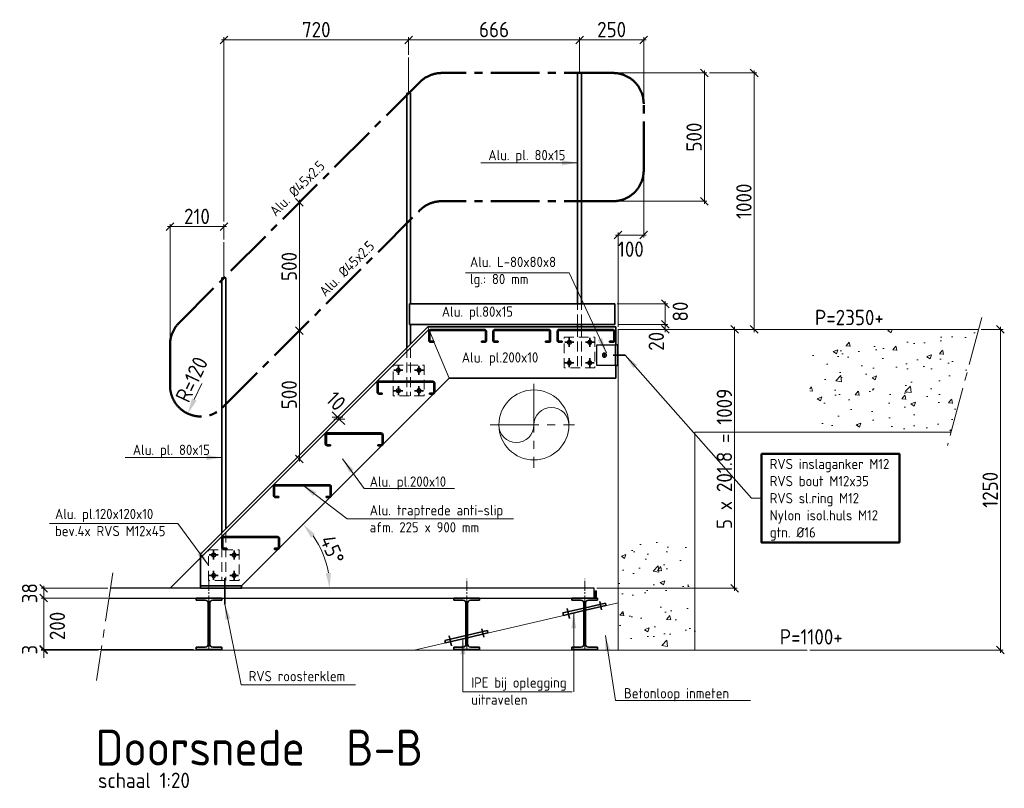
# Model space of a CAD drawing. Header units: millimetres. Extents: x 1013 to 324894, y 12445 to 193774.
# Tile 35 of 36: x 128315 to 132154, y 101431 to 104427. Entities that reach past the tile are written whole.
import ezdxf

# ---------------------------------------------------------------- set-up
doc = ezdxf.new("R2010")
doc.units = ezdxf.units.MM
doc.header["$LTSCALE"] = 10
for name, pattern in [('CENTER', [2, 1.25, -0.25, 0.25, -0.25]), ('CENTER2', [28.575, 19.05, -3.175, 3.175, -3.175]), ('DASHED2', [9.525, 6.35, -3.175])]:
    doc.linetypes.add(name, pattern=pattern)
for name, color, linetype, lineweight in [('13', 3, 'Continuous', 13), ('18', 1, 'Continuous', 18), ('18hartlijn', 1, 'CENTER2', 18), ('18stippel', 1, 'DASHED2', 18), ('25', 7, 'Continuous', 25), ('25tekst', 7, 'Continuous', 25), ('35', 2, 'Continuous', 35), ('35tekst', 2, 'Continuous', 35), ('50', 42, 'Continuous', 50), ('50hartlijn', 42, 'CENTER2', 50), ('70tekst', 4, 'Continuous', 70), ('Bemating', 2, 'Continuous', 35), ('Beton', 143, 'Continuous', 13)]:
    doc.layers.add(name, color=color, linetype=linetype, lineweight=lineweight)
doc.layers.add('MITTE', color=7, linetype='Continuous')
doc.styles.add('Bersselaar', font='isocp.shx')
doc.dimstyles.new('SCH-20$0', dxfattribs={"dimscale": 20, "dimtxt": 3, "dimasz": 1.5, "dimexe": 0.5, "dimexo": 0.5, "dimgap": 0.5, "dimtad": 1, "dimdec": 0, "dimdsep": 46, "dimtxsty": 'Bersselaar', "dimblk1": 'OBLIQUE', "dimblk2": 'OBLIQUE', "dimsah": 1, "dimcen": 3.5, "dimdle": 0.5, "dimclrd": 3, "dimclre": 3, "dimclrt": 256, "dimadec": 0, "dimazin": 0, "dimtfac": 1, "dimtdec": 0, "dimtmove": 2, "dimatfit": 3, "dimldrblk": 'OBLIQUE', "dimfxl": 1, "dimtvp": 1.4, "dimtolj": 1, "dimtzin": 0, "dimlwd": 13, "dimlwe": 13, "dimarcsym": 0})
doc.dimstyles.new('SCH-20$2', dxfattribs={"dimscale": 20, "dimtxt": 3, "dimasz": 3, "dimexe": 0.5, "dimexo": 0.5, "dimgap": 0.5, "dimtad": 1, "dimdsep": 46, "dimtxsty": 'Bersselaar', "dimcen": 3.5, "dimdle": 0.5, "dimclrd": 3, "dimclre": 3, "dimclrt": 256, "dimadec": 0, "dimazin": 0, "dimtfac": 1, "dimtmove": 2, "dimatfit": 3, "dimfxl": 1, "dimtvp": 1.4, "dimtolj": 1, "dimtzin": 0, "dimlwd": 13, "dimlwe": 13, "dimarcsym": 0})
doc.dimstyles.new('SCH-20$4', dxfattribs={"dimscale": 20, "dimtxt": 3, "dimasz": 3, "dimexe": 0.5, "dimexo": 0.5, "dimgap": 0.5, "dimtad": 1, "dimdsep": 46, "dimtxsty": 'Bersselaar', "dimcen": 2, "dimdle": 0.5, "dimclrd": 3, "dimclre": 3, "dimclrt": 256, "dimadec": 0, "dimazin": 0, "dimtfac": 1, "dimtmove": 2, "dimatfit": 3, "dimfxl": 1, "dimtvp": 1.4, "dimtolj": 1, "dimtzin": 0, "dimlwd": 13, "dimlwe": 13, "dimarcsym": 0})
doc.dimstyles.new('SCH-20$7', dxfattribs={"dimscale": 20, "dimtxt": 3, "dimasz": 3, "dimexe": 0.5, "dimexo": 0.5, "dimgap": 0.5, "dimtad": 1, "dimdsep": 46, "dimtxsty": 'Bersselaar', "dimcen": 3.5, "dimdle": 0.5, "dimclrd": 3, "dimclre": 1, "dimclrt": 256, "dimadec": 0, "dimazin": 0, "dimtfac": 1, "dimtmove": 2, "dimatfit": 3, "dimfxl": 1, "dimtvp": 1.4, "dimtolj": 1, "dimtzin": 0, "dimlwd": 13, "dimlwe": 13, "dimarcsym": 0})

# ---------------------------------------------------------------- blocks, each defined once
blk = doc.blocks.new('IPE200-d')
at = {"layer": '35'}
for p, q in [((-50, 200), (0, 200)), ((-50, 191.5), (-50, 200)), ((50, 200), (0, 200)), ((50, 191.5), (50, 200)), ((-14.8, 191.5), (-50, 191.5)), ((-2.8, 100), (-2.8, 179.5)), ((2.8, 100), (2.8, 179.5)), ((14.8, 191.5), (50, 191.5)), ((-2.8, 100), (-2.8, 20.5)), ((2.8, 100), (2.8, 20.5)), ((-14.8, 8.5), (-50, 8.5)), ((-50, 8.5), (-50, 0)), ((-50, 0), (0, 0)), ((50, 0), (0, 0)), ((14.8, 8.5), (50, 8.5)), ((50, 8.5), (50, 0))]:
    blk.add_line(p, q, dxfattribs=at)
for centre, start, end in [((-14.8, 179.5), 0, 90), ((14.8, 179.5), 90, 180), ((-14.8, 20.5), 270, 0), ((14.8, 20.5), 180, 270)]:
    blk.add_arc(centre, 12, start, end, dxfattribs=at)
blk = doc.blocks.new('_VV_56')
at = {"layer": '25', "color": 2, "linetype": 'Continuous'}
for p, q in [((63.18567, 108.8291), (55.18567, 108.8291)), ((55.18567, 108.8291), (55.18567, 100.8291)), ((55.98567, 108.8291), (55.98567, 100.8291)), ((63.18567, 100.8291), (63.18567, 108.8291)), ((55.18567, 100.8291), (63.18567, 100.8291))]:
    blk.add_line(p, q, dxfattribs=at)
at = {"layer": '25', "color": 2, "linetype": 'Continuous', "flags": 3}
blk.add_attdef('GRUPPE', (55.18567, 100.8291), '', height=1, dxfattribs=at)
blk = doc.blocks.new('_MK_XXXX')
at = {"layer": '25', "color": 7, "linetype": 'Continuous'}
blk.add_circle((60.18567, 104.8291), 0.8, dxfattribs=at)
at = {"layer": 'MITTE', "color": 1, "linetype": 'CENTER'}
for p, q in [((59.30567, 104.8291), (61.06567, 104.8291)), ((60.18567, 103.9491), (60.18567, 105.7091))]:
    blk.add_line(p, q, dxfattribs=at)
at = {"layer": '25', "color": 7, "linetype": 'Continuous', "flags": 3}
blk.add_attdef('GRUPPE', (60.18567, 104.8291), '', height=1, dxfattribs=at)
blk = doc.blocks.new('_Oblique')
at = {"color": 0, "lineweight": -2}
blk.add_line((-0.5, -0.5), (0.5, 0.5), dxfattribs=at)
blk = doc.blocks.new('*D751')
at = {"layer": '35', "color": 3, "lineweight": 13}
for p, q in [((128891.1, 103620.4), (129121.1, 103620.4)), ((128901.1, 103170.8), (128901.1, 103630.4)), ((129111.1, 103569.9), (129111.1, 103630.4))]:
    blk.add_line(p, q, dxfattribs=at)
at = {"layer": 'Defpoints', "color": 0}
for p in [(129111.1, 103620.4), (129111.1, 103559.9), (128901.1, 103160.8)]:
    blk.add_point(p, dxfattribs=at)
at = {"layer": '35', "color": 3, "lineweight": 13, "xscale": 30, "yscale": 30, "zscale": 30, "rotation": 180}
blk.add_blockref('_Oblique', (128901.1, 103620.4), dxfattribs=at)
at = {"layer": '35', "color": 3, "lineweight": 13, "xscale": 30, "yscale": 30, "zscale": 30}
blk.add_blockref('_Oblique', (129111.1, 103620.4), dxfattribs=at)
at = {"layer": '35', "insert": (129006.1, 103660.4), "char_height": 60, "attachment_point": 5, "style": 'Bersselaar'}
blk.add_mtext('\\A1;210', dxfattribs=at)
blk = doc.blocks.new('*D752')
at = {"layer": '35', "color": 3, "lineweight": 13}
for p, q in [((129101.1, 104348.6), (129841.4, 104348.6)), ((129111.1, 103640.4), (129111.1, 104358.6)), ((129831.4, 104290.1), (129831.4, 104358.6))]:
    blk.add_line(p, q, dxfattribs=at)
at = {"layer": 'Defpoints', "color": 0}
for p in [(129831.4, 104348.6), (129831.4, 104280.1), (129111.1, 103630.4)]:
    blk.add_point(p, dxfattribs=at)
at = {"layer": '35', "color": 3, "lineweight": 13, "xscale": 30, "yscale": 30, "zscale": 30, "rotation": 180}
blk.add_blockref('_Oblique', (129111.1, 104348.6), dxfattribs=at)
at = {"layer": '35', "color": 3, "lineweight": 13, "xscale": 30, "yscale": 30, "zscale": 30}
blk.add_blockref('_Oblique', (129831.4, 104348.6), dxfattribs=at)
at = {"layer": '35', "insert": (129471.2, 104388.6), "char_height": 60, "attachment_point": 5, "style": 'Bersselaar'}
blk.add_mtext('\\A1;720', dxfattribs=at)
blk = doc.blocks.new('*D753')
at = {"layer": '35', "color": 3, "lineweight": 13}
for p, q in [((129821.4, 104348.6), (130507.8, 104348.6)), ((129831.4, 104300.1), (129831.4, 104358.6)), ((130497.8, 104300.1), (130497.8, 104358.6))]:
    blk.add_line(p, q, dxfattribs=at)
at = {"layer": 'Defpoints', "color": 0}
for p in [(130497.8, 104348.6), (129831.4, 104290.1), (130497.8, 104290.1)]:
    blk.add_point(p, dxfattribs=at)
at = {"layer": '35', "color": 3, "lineweight": 13, "xscale": 30, "yscale": 30, "zscale": 30, "rotation": 180}
blk.add_blockref('_Oblique', (129831.4, 104348.6), dxfattribs=at)
at = {"layer": '35', "color": 3, "lineweight": 13, "xscale": 30, "yscale": 30, "zscale": 30}
blk.add_blockref('_Oblique', (130497.8, 104348.6), dxfattribs=at)
at = {"layer": '35', "insert": (130164.6, 104388.6), "char_height": 60, "attachment_point": 5, "style": 'Bersselaar'}
blk.add_mtext('\\A1;666', dxfattribs=at)
blk = doc.blocks.new('*D754')
at = {"layer": '35', "color": 3, "lineweight": 13}
for p, q in [((130487.8, 104348.6), (130757.8, 104348.6)), ((130497.8, 104300.1), (130497.8, 104358.6)), ((130747.8, 104109.5), (130747.8, 104358.6))]:
    blk.add_line(p, q, dxfattribs=at)
at = {"layer": 'Defpoints', "color": 0}
for p in [(130747.8, 104348.6), (130497.8, 104290.1), (130747.8, 104099.5)]:
    blk.add_point(p, dxfattribs=at)
at = {"layer": '35', "color": 3, "lineweight": 13, "xscale": 30, "yscale": 30, "zscale": 30, "rotation": 180}
blk.add_blockref('_Oblique', (130497.8, 104348.6), dxfattribs=at)
at = {"layer": '35', "color": 3, "lineweight": 13, "xscale": 30, "yscale": 30, "zscale": 30}
blk.add_blockref('_Oblique', (130747.8, 104348.6), dxfattribs=at)
at = {"layer": '35', "insert": (130622.8, 104388.6), "char_height": 60, "attachment_point": 5, "style": 'Bersselaar'}
blk.add_mtext('\\A1;250', dxfattribs=at)
blk = doc.blocks.new('*D755')
at = {"layer": '35', "color": 3, "lineweight": 13}
for p, q in [((130747.8, 103829.5), (130747.8, 103577.5)), ((130637.8, 103587.5), (130757.8, 103587.5)), ((130647.8, 103229.5), (130647.8, 103597.5))]:
    blk.add_line(p, q, dxfattribs=at)
at = {"layer": 'Defpoints', "color": 0}
for p in [(130747.8, 103839.5), (130747.8, 103587.5), (130647.8, 103219.5)]:
    blk.add_point(p, dxfattribs=at)
at = {"layer": '35', "color": 3, "lineweight": 13, "xscale": 30, "yscale": 30, "zscale": 30, "rotation": 180}
blk.add_blockref('_Oblique', (130647.8, 103587.5), dxfattribs=at)
at = {"layer": '35', "color": 3, "lineweight": 13, "xscale": 30, "yscale": 30, "zscale": 30}
blk.add_blockref('_Oblique', (130747.8, 103587.5), dxfattribs=at)
at = {"layer": '35', "insert": (130697.8, 103532.5), "char_height": 60, "attachment_point": 5, "style": 'Bersselaar'}
blk.add_mtext('\\A1;100', dxfattribs=at)
blk = doc.blocks.new('*D756')
at = {"layer": '35', "color": 3, "lineweight": 13}
for p, q in [((130637.8, 104219.5), (130994.3, 104219.5)), ((130984.3, 104229.5), (130984.3, 103709.5)), ((130637.8, 103719.5), (130994.3, 103719.5))]:
    blk.add_line(p, q, dxfattribs=at)
at = {"layer": 'Defpoints', "color": 0}
for p in [(130627.8, 104219.5), (130627.8, 103719.5), (130984.3, 103719.5)]:
    blk.add_point(p, dxfattribs=at)
at = {"layer": '35', "color": 3, "lineweight": 13, "xscale": 30, "yscale": 30, "zscale": 30}
for p, rotation in [((130984.3, 104219.5), 90), ((130984.3, 103719.5), 270)]:
    blk.add_blockref('_Oblique', p, dxfattribs=dict(at, rotation=rotation))
at = {"layer": '35', "insert": (130944.3, 103969.5), "char_height": 60, "attachment_point": 5, "rotation": 90, "style": 'Bersselaar'}
blk.add_mtext('\\A1;500', dxfattribs=at)
blk = doc.blocks.new('*D757')
at = {"layer": '35', "color": 3, "lineweight": 13}
for p, q in [((131004.3, 104219.5), (131188.6, 104219.5)), ((131178.6, 104229.5), (131178.6, 103209.5)), ((131004.3, 103219.5), (131188.6, 103219.5))]:
    blk.add_line(p, q, dxfattribs=at)
at = {"layer": 'Defpoints', "color": 0}
for p in [(130994.3, 104219.5), (130994.3, 103219.5), (131178.6, 103219.5)]:
    blk.add_point(p, dxfattribs=at)
at = {"layer": '35', "color": 3, "lineweight": 13, "xscale": 30, "yscale": 30, "zscale": 30}
for p, rotation in [((131178.6, 104219.5), 90), ((131178.6, 103219.5), 270)]:
    blk.add_blockref('_Oblique', p, dxfattribs=dict(at, rotation=rotation))
at = {"layer": '35', "insert": (131138.6, 103719.5), "char_height": 60, "attachment_point": 5, "rotation": 90, "style": 'Bersselaar'}
blk.add_mtext('\\A1;1000', dxfattribs=at)
blk = doc.blocks.new('*D758')
at = {"layer": '35', "color": 3, "lineweight": 13}
for p, q in [((130644.9, 103319.5), (130841.7, 103319.5)), ((130831.7, 103329.5), (130831.7, 103229.5)), ((130649.8, 103239.5), (130841.7, 103239.5))]:
    blk.add_line(p, q, dxfattribs=at)
at = {"layer": 'Defpoints', "color": 0}
for p in [(130634.9, 103319.5), (130639.8, 103239.5), (130831.7, 103239.5)]:
    blk.add_point(p, dxfattribs=at)
at = {"layer": '35', "color": 3, "lineweight": 13, "xscale": 30, "yscale": 30, "zscale": 30}
for p, rotation in [((130831.7, 103319.5), 90), ((130831.7, 103239.5), 270)]:
    blk.add_blockref('_Oblique', p, dxfattribs=dict(at, rotation=rotation))
at = {"layer": '35', "insert": (130890.6, 103289.5), "char_height": 60, "attachment_point": 5, "rotation": 90, "style": 'Bersselaar'}
blk.add_mtext('\\A1;80', dxfattribs=at)
blk = doc.blocks.new('*D759')
at = {"layer": '35', "color": 3, "lineweight": 13}
for p, q in [((130649.8, 103239.5), (130841.7, 103239.5)), ((130831.7, 103249.5), (130831.7, 103209.5)), ((130657.8, 103219.5), (130841.7, 103219.5))]:
    blk.add_line(p, q, dxfattribs=at)
at = {"layer": 'Defpoints', "color": 0}
for p in [(130639.8, 103239.5), (130647.8, 103219.5), (130831.7, 103219.5)]:
    blk.add_point(p, dxfattribs=at)
at = {"layer": '35', "color": 3, "lineweight": 13, "xscale": 30, "yscale": 30, "zscale": 30}
for p, rotation in [((130831.7, 103239.5), 90), ((130831.7, 103219.5), 270)]:
    blk.add_blockref('_Oblique', p, dxfattribs=dict(at, rotation=rotation))
at = {"layer": '35', "insert": (130797, 103173.4), "char_height": 60, "attachment_point": 5, "rotation": 90, "style": 'Bersselaar'}
blk.add_mtext('\\A1;20', dxfattribs=at)
blk = doc.blocks.new('*D760')
at = {"layer": '35', "color": 3, "lineweight": 13}
blk.add_line((129405.6, 102705), (129405.6, 103225), dxfattribs=at)
at = {"layer": 'Defpoints', "color": 0}
for p in [(129405.6, 103215), (129405.6, 103215), (129405.6, 102715)]:
    blk.add_point(p, dxfattribs=at)
at = {"layer": '35', "color": 3, "lineweight": 13, "xscale": 30, "yscale": 30, "zscale": 30}
for p, rotation in [((129405.6, 103215), 90), ((129405.6, 102715), 270)]:
    blk.add_blockref('_Oblique', p, dxfattribs=dict(at, rotation=rotation))
at = {"layer": '35', "insert": (129365.6, 102965), "char_height": 60, "attachment_point": 5, "rotation": 90, "style": 'Bersselaar'}
blk.add_mtext('\\A1;500', dxfattribs=at)
blk = doc.blocks.new('*D761')
at = {"layer": '35', "color": 3, "lineweight": 13}
blk.add_line((129405.6, 103205), (129405.6, 103725), dxfattribs=at)
at = {"layer": 'Defpoints', "color": 0}
for p in [(129405.6, 103715), (129405.6, 103715), (129405.6, 103215)]:
    blk.add_point(p, dxfattribs=at)
at = {"layer": '35', "color": 3, "lineweight": 13, "xscale": 30, "yscale": 30, "zscale": 30}
for p, rotation in [((129405.6, 103715), 90), ((129405.6, 103215), 270)]:
    blk.add_blockref('_Oblique', p, dxfattribs=dict(at, rotation=rotation))
at = {"layer": '35', "insert": (129365.6, 103465), "char_height": 60, "attachment_point": 5, "rotation": 90, "style": 'Bersselaar'}
blk.add_mtext('\\A1;500', dxfattribs=at)
blk = doc.blocks.new('*D762')
at = {"layer": '35', "color": 3, "lineweight": 13}
for p, q in [((129553.8, 102877.4), (129532.6, 102898.6)), ((129405.6, 102729.1), (129560.9, 102884.5)), ((129412.7, 102722.1), (129568, 102877.4)), ((129560.9, 102870.3), (129553.8, 102877.4)), ((129560.9, 102870.3), (129582.1, 102849.1))]:
    blk.add_line(p, q, dxfattribs=at)
at = {"layer": 'Defpoints', "color": 0}
for p in [(129553.8, 102877.4), (129398.5, 102722.1), (129405.6, 102715)]:
    blk.add_point(p, dxfattribs=at)
at = {"layer": '35', "color": 3, "lineweight": 13, "xscale": 30, "yscale": 30, "zscale": 30}
for p, rotation in [((129553.8, 102877.4), 315), ((129560.9, 102870.3), 135)]:
    blk.add_blockref('_Oblique', p, dxfattribs=dict(at, rotation=rotation))
at = {"layer": '35', "insert": (129548.2, 102940.5), "char_height": 60, "attachment_point": 5, "rotation": 315, "style": 'Bersselaar'}
blk.add_mtext('\\A1;10', dxfattribs=at)
blk = doc.blocks.new('*D763')
at = {"layer": '35', "color": 3, "lineweight": 13}
for p, q in [((131014.3, 103219.5), (131112.4, 103219.5)), ((131102.4, 103229.5), (131102.4, 102200.5)), ((130565.3, 102210.5), (131112.4, 102210.5))]:
    blk.add_line(p, q, dxfattribs=at)
at = {"layer": 'Defpoints', "color": 0}
for p in [(131004.3, 103219.5), (130555.3, 102210.5), (131102.4, 102210.5)]:
    blk.add_point(p, dxfattribs=at)
at = {"layer": '35', "color": 3, "lineweight": 13, "xscale": 30, "yscale": 30, "zscale": 30}
for p, rotation in [((131102.4, 103219.5), 90), ((131102.4, 102210.5), 270)]:
    blk.add_blockref('_Oblique', p, dxfattribs=dict(at, rotation=rotation))
at = {"layer": '35', "insert": (131062.4, 102715), "char_height": 60, "attachment_point": 5, "rotation": 90, "style": 'Bersselaar'}
blk.add_mtext('\\A1;5 x 201.8 = 1009', dxfattribs=at)
blk = doc.blocks.new('*D764')
at = {"layer": '35', "color": 3, "lineweight": 13}
blk.add_arc((129169.8, 102210.5), 353.7, 9.7324, 35.2676, dxfattribs=at)
at = {"layer": '35', "color": 3}
for points in [[(129450.9, 102408.3), (129466.2, 102421.1), (129419.9, 102460.6)], [(129528.3, 102271.1), (129508.4, 102269.4), (129523.5, 102210.5)]]:
    blk.add_solid(points, dxfattribs=at)
at = {"layer": 'Defpoints', "color": 0}
for p in [(129988.8, 103029.5), (129511.4, 102302), (128669, 102210.5), (129179.8, 102220.5), (130555.3, 102210.5)]:
    blk.add_point(p, dxfattribs=at)
at = {"layer": '35', "insert": (129533.5, 102361.1), "char_height": 60, "attachment_point": 5, "rotation": 292.5, "style": 'Bersselaar'}
blk.add_mtext('\\A1;45°', dxfattribs=at)
blk = doc.blocks.new('*D765')
at = {"layer": '35', "color": 3, "lineweight": 13}
blk.add_line((129025.4, 103009.3), (128995.6, 102945.9), dxfattribs=at)
at = {"layer": '35', "color": 3}
blk.add_solid([(128986.5, 102950.2), (129004.6, 102941.7), (128970, 102891.6)], dxfattribs=at)
at = {"layer": 'Defpoints', "color": 0}
for p in [(129021.1, 103000.2), (128970, 102891.6)]:
    blk.add_point(p, dxfattribs=at)
at = {"layer": '35', "insert": (128985.6, 103024.7), "char_height": 60, "attachment_point": 5, "rotation": 64.7901, "style": 'Bersselaar'}
blk.add_mtext('\\A1;R=120', dxfattribs=at)
blk = doc.blocks.new('*D766')
at = {"layer": '35', "color": 3, "lineweight": 13}
for p, q in [((128659, 102210.5), (128398.4, 102210.5)), ((128408.4, 102220.5), (128408.4, 102162.5)), ((128659, 102172.5), (128398.4, 102172.5))]:
    blk.add_line(p, q, dxfattribs=at)
at = {"layer": 'Defpoints', "color": 0}
for p in [(128669, 102210.5), (128408.4, 102172.5), (128669, 102172.5)]:
    blk.add_point(p, dxfattribs=at)
at = {"layer": '35', "color": 3, "lineweight": 13, "xscale": 30, "yscale": 30, "zscale": 30}
for p, rotation in [((128408.4, 102210.5), 90), ((128408.4, 102172.5), 270)]:
    blk.add_blockref('_Oblique', p, dxfattribs=dict(at, rotation=rotation))
at = {"layer": '35', "insert": (128353.4, 102191.5), "char_height": 60, "attachment_point": 5, "rotation": 90, "style": 'Bersselaar'}
blk.add_mtext('\\A1;38', dxfattribs=at)
blk = doc.blocks.new('*D767')
at = {"layer": '35', "color": 3, "lineweight": 13}
for p, q in [((128659, 102172.5), (128398.4, 102172.5)), ((128408.4, 102182.5), (128408.4, 101962.5)), ((128992.8, 101972.5), (128398.4, 101972.5))]:
    blk.add_line(p, q, dxfattribs=at)
at = {"layer": 'Defpoints', "color": 0}
for p in [(128669, 102172.5), (128408.4, 101972.5), (129002.8, 101972.5)]:
    blk.add_point(p, dxfattribs=at)
at = {"layer": '35', "color": 3, "lineweight": 13, "xscale": 30, "yscale": 30, "zscale": 30}
for p, rotation in [((128408.4, 102172.5), 90), ((128408.4, 101972.5), 270)]:
    blk.add_blockref('_Oblique', p, dxfattribs=dict(at, rotation=rotation))
at = {"layer": '35', "insert": (128461.6, 102063.6), "char_height": 60, "attachment_point": 5, "rotation": 90, "style": 'Bersselaar'}
blk.add_mtext('\\A1;200', dxfattribs=at)
blk = doc.blocks.new('*D768')
at = {"layer": '35', "color": 3, "lineweight": 13}
for p, q in [((128992.8, 101972.5), (128398.4, 101972.5)), ((128622.5, 101969.5), (128398.4, 101969.5)), ((128408.4, 101972.5), (128408.4, 102002.5)), ((128408.4, 101972.5), (128408.4, 101969.5)), ((128408.4, 101969.5), (128408.4, 101939.5))]:
    blk.add_line(p, q, dxfattribs=at)
at = {"layer": 'Defpoints', "color": 0}
for p in [(128408.4, 101969.5), (128632.5, 101969.5), (129002.8, 101972.5)]:
    blk.add_point(p, dxfattribs=at)
at = {"layer": '35', "color": 3, "lineweight": 13, "xscale": 30, "yscale": 30, "zscale": 30}
for p, rotation in [((128408.4, 101972.5), 270), ((128408.4, 101969.5), 90)]:
    blk.add_blockref('_Oblique', p, dxfattribs=dict(at, rotation=rotation))
at = {"layer": '35', "insert": (128353.4, 101971), "char_height": 60, "attachment_point": 5, "rotation": 90, "style": 'Bersselaar'}
blk.add_mtext('\\A1;3', dxfattribs=at)
blk = doc.blocks.new('*D769')
at = {"layer": '35', "color": 3, "lineweight": 13}
for p, q in [((132063.5, 103219.5), (132148.9, 103219.5)), ((132138.9, 103229.5), (132138.9, 101959.5)), ((131395, 101969.5), (132148.9, 101969.5))]:
    blk.add_line(p, q, dxfattribs=at)
at = {"layer": 'Defpoints', "color": 0}
for p in [(132053.5, 103219.5), (131385, 101969.5), (132138.9, 101969.5)]:
    blk.add_point(p, dxfattribs=at)
at = {"layer": '35', "color": 3, "lineweight": 13, "xscale": 30, "yscale": 30, "zscale": 30}
for p, rotation in [((132138.9, 103219.5), 90), ((132138.9, 101969.5), 270)]:
    blk.add_blockref('_Oblique', p, dxfattribs=dict(at, rotation=rotation))
at = {"layer": '35', "insert": (132098.9, 102594.5), "char_height": 60, "attachment_point": 5, "rotation": 90, "style": 'Bersselaar'}
blk.add_mtext('\\A1;1250', dxfattribs=at)

msp = doc.modelspace()

# ---------------------------------------------------------------- hatches: boundary and pattern name
at = {"layer": 'Beton'}
h = msp.add_hatch(dxfattribs=at)
h.set_pattern_fill('AR-CONC', color=256, style=0)
h.set_pattern_definition([(50, (0, 0), (182.18467, -15.93909), [19.05, -209.55]), (355, (0, 0), (-35.24283, 191.05664), [15.24, -167.64]), (100.451, (15.18, -1.33), (146.9425, 175.11669), [16.19, -178.09]), (46.1842, (0, 50.8), (271.07904, -42.04233), [28.575, -314.325]), (96.6356, (22.6, 47.3), (237.40423, 247.42556), [24.285, -267.135]), (351.184, (0, 50.8), (237.4046, 247.4251), [22.86, -251.46]), (21, (25.4, 38.1), (151.61488, -102.26552), [19.05, -209.55]), (326, (25.4, 38.1), (61.80203, 184.18797), [15.24, -167.64]), (71.4514, (38.03, 29.58), (213.4165, 81.92286), [16.19, -178.09]), (37.5, (0, 0), (3.088603, 84.55504), [0, -165.608, 0, -170.18, 0, -168.275]), (7.5, (0, 0), (66.819663, 100.180575), [0, -97.028, 0, -161.798, 0, -64.135]), (327.5, (-56.64, 0), (135.590595, -5.728744), [0, -63.5, 0, -198.12, 0, -262.89]), (317.5, (-82.04, 0), (148.12918, 25.42649), [0, -82.55, 0, -131.572, 0, -186.69])])
h.paths.add_polyline_path([(130947.814, 102394.502), (130705.855, 102394.502), (130647.814, 102410.054), (130647.814, 101969.502), (130947.814, 101969.502)])
h.paths.add_polyline_path([(132053.516, 103219.502), (131435.388, 103219.502), (131395.547, 103070.815), (131395.547, 102920.667), (131447.075, 102831.419), (131440.195, 102819.502), (131946.336, 102819.502)])

# ---------------------------------------------------------------- linework, layer by layer
at = {"layer": '13'}
for p, q in [((130497.814, 104219.502), (130497.814, 104358.869)), ((129831.362, 104140.75), (129831.362, 104280.118)), ((129111.113, 103420.502), (129111.113, 103559.869)), ((128901.113, 102210.502), (129910.113, 103219.502)), ((129911.539, 103216.06), (129905.971, 103229.502)), ((129929.167, 103173.502), (129914.113, 103209.845)), ((129930.113, 103171.218), (129988.814, 103029.502))]:
    msp.add_line(p, q, dxfattribs=at)
at = {"layer": '18'}
for p, q in [((132053.516, 103219.502), (130647.814, 103219.502)), ((130647.814, 103219.502), (130647.814, 101969.502)), ((131946.336, 102819.502), (130947.814, 102819.502)), ((130947.814, 101969.502), (130947.814, 102819.502)), ((130647.814, 102154.122), (130060.614, 102017.705)), ((130055.014, 102016.404), (129853.126, 101969.502)), ((130647.814, 101969.502), (128632.46, 101969.502)), ((131384.956, 101969.502), (130647.814, 101969.502))]:
    msp.add_line(p, q, dxfattribs=at)
msp.add_circle((130319.814, 102847.252), 136.5, dxfattribs=at)
for centre, start, end in [((130388.064, 102847.252), 0, 180), ((130251.564, 102847.252), 180, 0)]:
    msp.add_arc(centre, 68.25, start, end, dxfattribs=at)
at = {"layer": '18hartlijn'}
for p, q in [((132066.06, 103266.319), (131932.16, 102766.597)), ((130319.814, 103008.192), (130319.814, 102680.74)), ((130149.088, 102847.252), (130478.594, 102847.252)), ((128678.041, 102270.12), (128614.5, 101851.058))]:
    msp.add_line(p, q, dxfattribs=at)
at = {"layer": '18hartlijn', "ltscale": 0.2}
for p, q in [((129052.814, 101972.502), (129052.814, 102247.698)), ((130057.814, 101972.502), (130057.814, 102247.698)), ((130517.814, 101972.502), (130517.814, 102247.698))]:
    msp.add_line(p, q, dxfattribs=at)
at = {"layer": '18stippel', "ltscale": 0.6}
for p, q in [((130490.314, 103239.502), (130490.314, 103319.502)), ((130505.314, 103239.502), (130505.314, 103319.502)), ((130490.314, 103229.502), (130490.314, 103069.502)), ((130505.314, 103229.502), (130505.314, 103069.502)), ((129823.862, 103147.393), (129823.862, 102960.75)), ((129838.862, 103147.393), (129838.862, 102960.75)), ((129103.613, 102427.144), (129103.613, 102240.502)), ((129118.613, 102427.144), (129118.613, 102240.502))]:
    msp.add_line(p, q, dxfattribs=at)
for points in [[(130557.814, 103189.502), (130557.814, 103069.502), (130437.814, 103069.502), (130437.814, 103189.502), (130557.814, 103189.502)], [(129891.362, 103080.75), (129891.362, 102960.75), (129771.362, 102960.75), (129771.362, 103080.75), (129891.362, 103080.75)], [(129171.113, 102360.502), (129171.113, 102240.502), (129051.113, 102240.502), (129051.113, 102360.502), (129171.113, 102360.502)]]:
    msp.add_lwpolyline(points, dxfattribs=at)
at = {"layer": '25'}
msp.add_lwpolyline([(128663.24, 102172.502), (130555.314, 102172.502), (130555.314, 102210.502), (128669.002, 102210.502)], dxfattribs=at)
for centre in [(130457.814, 103169.502), (130457.814, 103089.502), (129791.362, 103060.75), (129791.362, 102980.75), (129071.113, 102340.502), (129071.113, 102260.502)]:
    msp.add_circle(centre, 8, dxfattribs=at)
for centre, start, end in [((130537.814, 103169.502), 90.000011, 269.999989), ((130537.814, 103169.502), 269.999988, 90.000011), ((130537.814, 103089.502), 90.000011, 269.999989), ((130537.814, 103089.502), 269.999989, 90.000012), ((129871.362, 103060.75), 90.000011, 269.999989), ((129871.362, 103060.75), 269.999988, 90.000011), ((129871.362, 102980.75), 90.000011, 269.999989), ((129871.362, 102980.75), 269.999989, 90.000012), ((129151.113, 102340.502), 90.000011, 269.999989), ((129151.113, 102340.502), 269.999988, 90.000011), ((129151.113, 102260.502), 90.000011, 269.999989), ((129151.113, 102260.502), 269.999989, 90.000012)]:
    msp.add_arc(centre, 8, start, end, dxfattribs=at)
at = {"layer": '35'}
for p, q in [((130490.314, 104219.502), (130505.314, 104219.502)), ((130490.314, 103319.502), (130490.314, 104219.502)), ((130505.314, 103319.502), (130505.314, 104219.502)), ((129823.862, 103147.393), (129823.862, 104140.75)), ((129823.862, 104140.75), (129838.862, 104140.75)), ((129838.862, 103319.502), (129838.862, 104140.75)), ((129103.613, 102427.144), (129103.613, 103420.502)), ((129103.613, 103420.502), (129118.613, 103420.502)), ((129118.613, 102442.144), (129118.613, 103420.502)), ((129834.862, 103239.502), (129834.862, 103319.502)), ((129834.862, 103319.502), (130634.862, 103319.502)), ((130634.862, 103319.502), (130634.862, 103239.502)), ((130634.862, 103239.502), (129834.862, 103239.502)), ((129838.862, 103162.393), (129838.862, 103239.502)), ((130490.314, 103229.502), (130490.314, 103239.502)), ((130505.314, 103229.502), (130505.314, 103239.502)), ((129019.814, 102343.344), (129905.971, 103229.502)), ((130639.814, 103229.502), (129905.971, 103229.502)), ((130639.814, 103229.502), (130639.814, 103159.502)), ((129930.113, 103169.502), (129930.113, 103173.502)), ((130115.113, 103169.502), (130115.113, 103173.502)), ((130180.113, 103169.502), (130180.113, 103173.502)), ((130365.113, 103169.502), (130365.113, 103173.502)), ((130430.113, 103169.502), (130430.113, 103173.502)), ((130615.113, 103169.502), (130615.113, 103173.502)), ((130644.814, 103159.502), (130647.814, 103159.502)), ((130639.814, 103029.502), (130639.814, 103079.502)), ((130644.814, 103079.502), (130647.814, 103079.502)), ((129179.814, 102220.502), (129988.814, 103029.502)), ((130639.814, 103029.502), (129988.814, 103029.502)), ((129728.313, 102967.702), (129728.313, 102971.702)), ((129913.313, 102967.702), (129913.313, 102971.702)), ((129526.513, 102765.902), (129526.513, 102769.902)), ((129711.513, 102765.902), (129711.513, 102769.902)), ((129324.713, 102564.102), (129324.713, 102568.102)), ((129509.713, 102564.102), (129509.713, 102568.102)), ((129122.913, 102362.302), (129122.913, 102366.302)), ((129307.913, 102362.302), (129307.913, 102366.302)), ((129019.814, 102220.502), (129019.814, 102343.344)), ((129114.814, 102250.284), (129114.814, 102148.896)), ((130467.814, 101972.502), (130467.814, 101969.502)), ((130567.814, 101972.502), (130567.814, 101969.502))]:
    msp.add_line(p, q, dxfattribs=at)
for points in [[(130115.113, 103169.502), (130127.113, 103169.502, 0.41421356), (130135.113, 103177.502), (130135.113, 103211.502, 0.41421356), (130127.113, 103219.502), (129918.113, 103219.502, 0.41421356), (129910.113, 103211.502), (129910.113, 103177.502, 0.41421356), (129918.113, 103169.502), (129930.113, 103169.502)], [(130115.113, 103173.502), (130127.113, 103173.502, 0.41421356), (130131.113, 103177.502), (130131.113, 103211.502, 0.41421356), (130127.113, 103215.502), (129918.113, 103215.502, 0.41421356), (129914.113, 103211.502), (129914.113, 103177.502, 0.41421356), (129918.113, 103173.502), (129930.113, 103173.502)], [(130365.113, 103169.502), (130377.113, 103169.502, 0.41421356), (130385.113, 103177.502), (130385.113, 103211.502, 0.41421356), (130377.113, 103219.502), (130168.113, 103219.502, 0.41421356), (130160.113, 103211.502), (130160.113, 103177.502, 0.41421356), (130168.113, 103169.502), (130180.113, 103169.502)], [(130365.113, 103173.502), (130377.113, 103173.502, 0.41421356), (130381.113, 103177.502), (130381.113, 103211.502, 0.41421356), (130377.113, 103215.502), (130168.113, 103215.502, 0.41421356), (130164.113, 103211.502), (130164.113, 103177.502, 0.41421356), (130168.113, 103173.502), (130180.113, 103173.502)], [(130615.113, 103169.502), (130627.113, 103169.502, 0.41421356), (130635.113, 103177.502), (130635.113, 103211.502, 0.41421356), (130627.113, 103219.502), (130418.113, 103219.502, 0.41421356), (130410.113, 103211.502), (130410.113, 103177.502, 0.41421356), (130418.113, 103169.502), (130430.113, 103169.502)], [(130615.113, 103173.502), (130627.113, 103173.502, 0.41421356), (130631.113, 103177.502), (130631.113, 103211.502, 0.41421356), (130627.113, 103215.502), (130418.113, 103215.502, 0.41421356), (130414.113, 103211.502), (130414.113, 103177.502, 0.41421356), (130418.113, 103173.502), (130430.113, 103173.502)], [(129913.313, 102967.702), (129925.313, 102967.702, 0.41421356), (129933.313, 102975.702), (129933.313, 103009.702, 0.41421356), (129925.313, 103017.702), (129716.313, 103017.702, 0.41421356), (129708.313, 103009.702), (129708.313, 102975.702, 0.41421356), (129716.313, 102967.702), (129728.313, 102967.702)], [(129913.313, 102971.702), (129925.313, 102971.702, 0.41421356), (129929.313, 102975.702), (129929.313, 103009.702, 0.41421356), (129925.313, 103013.702), (129716.313, 103013.702, 0.41421356), (129712.313, 103009.702), (129712.313, 102975.702, 0.41421356), (129716.313, 102971.702), (129728.313, 102971.702)], [(129711.513, 102765.902), (129723.513, 102765.902, 0.41421356), (129731.513, 102773.902), (129731.513, 102807.902, 0.41421356), (129723.513, 102815.902), (129514.513, 102815.902, 0.41421356), (129506.513, 102807.902), (129506.513, 102773.902, 0.41421356), (129514.513, 102765.902), (129526.513, 102765.902)], [(129711.513, 102769.902), (129723.513, 102769.902, 0.41421356), (129727.513, 102773.902), (129727.513, 102807.902, 0.41421356), (129723.513, 102811.902), (129514.513, 102811.902, 0.41421356), (129510.513, 102807.902), (129510.513, 102773.902, 0.41421356), (129514.513, 102769.902), (129526.513, 102769.902)], [(129509.713, 102564.102), (129521.713, 102564.102, 0.41421356), (129529.713, 102572.102), (129529.713, 102606.102, 0.41421356), (129521.713, 102614.102), (129312.713, 102614.102, 0.41421356), (129304.713, 102606.102), (129304.713, 102572.102, 0.41421356), (129312.713, 102564.102), (129324.713, 102564.102)], [(129509.713, 102568.102), (129521.713, 102568.102, 0.41421356), (129525.713, 102572.102), (129525.713, 102606.102, 0.41421356), (129521.713, 102610.102), (129312.713, 102610.102, 0.41421356), (129308.713, 102606.102), (129308.713, 102572.102, 0.41421356), (129312.713, 102568.102), (129324.713, 102568.102)], [(129307.913, 102362.302), (129319.913, 102362.302, 0.41421356), (129327.913, 102370.302), (129327.913, 102404.302, 0.41421356), (129319.913, 102412.302), (129110.913, 102412.302, 0.41421356), (129102.913, 102404.302), (129102.913, 102370.302, 0.41421356), (129110.913, 102362.302), (129122.913, 102362.302)], [(129307.913, 102366.302), (129319.913, 102366.302, 0.41421356), (129323.913, 102370.302), (129323.913, 102404.302, 0.41421356), (129319.913, 102408.302), (129110.913, 102408.302, 0.41421356), (129106.913, 102404.302), (129106.913, 102370.302, 0.41421356), (129110.913, 102366.302), (129122.913, 102366.302)]]:
    msp.add_lwpolyline(points, format="xyb", dxfattribs=at)
for points in [[(129019.814, 102210.502), (129179.814, 102210.502), (129179.814, 102220.502), (129019.814, 102220.502)], [(130559.814, 102174.502), (130562.814, 102174.502), (130562.814, 102199.502), (130559.814, 102199.502)]]:
    msp.add_lwpolyline(points, close=True, dxfattribs=at)
at = {"layer": '35tekst'}
for p, q in [((130576.351, 102159.19), (130583.954, 102126.462)), ((130515.014, 102133.536), (130432.756, 102114.426)), ((130435.019, 102104.686), (130515.014, 102123.27)), ((130449.235, 102131.873), (130458.237, 102093.125)), ((130598.346, 102152.896), (130520.614, 102134.837)), ((130520.614, 102124.571), (130600.609, 102143.155)), ((130600.609, 102143.155), (130598.346, 102152.896)), ((130432.756, 102114.426), (130435.019, 102104.686)), ((130138.346, 102046.03), (130060.614, 102027.971)), ((130116.351, 102052.323), (130123.954, 102019.596)), ((130140.609, 102036.289), (130138.346, 102046.03)), ((130055.014, 102026.67), (129972.756, 102007.56)), ((129972.756, 102007.56), (129975.019, 101997.82)), ((129975.019, 101997.82), (130055.014, 102016.404)), ((129989.235, 102025.006), (129998.237, 101986.259)), ((130060.614, 102017.705), (130140.609, 102036.289))]:
    msp.add_line(p, q, dxfattribs=at)
at = {"layer": '50'}
msp.add_lwpolyline([(131206.554, 102734.266), (131744.964, 102734.266), (131744.964, 102389.541), (131206.554, 102389.541)], close=True, dxfattribs=at)
at = {"layer": '50hartlijn'}
for p, q in [((130627.814, 104219.502), (129961.89, 104219.502)), ((128936.26, 103245.649), (129873.501, 104182.89)), ((130747.814, 103839.502), (130747.814, 104099.502)), ((130627.814, 103719.502), (129959.819, 103719.502)), ((129105.966, 102915.355), (129874.966, 103684.355)), ((128901.113, 103000.207), (128901.113, 103160.796))]:
    msp.add_line(p, q, dxfattribs=at)
for centre, radius, start, end in [((129961.89, 104094.502), 125, 90, 135), ((130627.814, 104099.502), 120, 0, 90), ((130627.814, 103839.502), 120, 270, 0), ((129959.819, 103599.502), 120, 90, 135), ((129021.113, 103160.796), 120, 135, 180), ((129021.113, 103000.207), 120, 180, 315)]:
    msp.add_arc(centre, radius, start, end, dxfattribs=at)
at = {"layer": 'Bemating', "color": 3}
for p, q in [((130440.314, 103169.502), (130475.314, 103169.502)), ((130457.814, 103187.002), (130457.814, 103152.002)), ((130555.314, 103169.502), (130520.314, 103169.502)), ((130537.814, 103187.002), (130537.814, 103152.002)), ((130440.314, 103089.502), (130475.314, 103089.502)), ((130457.814, 103072.002), (130457.814, 103107.002)), ((130555.314, 103089.502), (130520.314, 103089.502)), ((130537.814, 103107.002), (130537.814, 103072.002)), ((129773.862, 103060.75), (129808.862, 103060.75)), ((129791.362, 103078.25), (129791.362, 103043.25)), ((129888.862, 103060.75), (129853.862, 103060.75)), ((129871.362, 103078.25), (129871.362, 103043.25)), ((129773.862, 102980.75), (129808.862, 102980.75)), ((129791.362, 102963.25), (129791.362, 102998.25)), ((129888.862, 102980.75), (129853.862, 102980.75)), ((129871.362, 102998.25), (129871.362, 102963.25)), ((129071.113, 102358.002), (129071.113, 102323.002)), ((129151.113, 102358.002), (129151.113, 102323.002)), ((129053.613, 102340.502), (129088.613, 102340.502)), ((129168.613, 102340.502), (129133.613, 102340.502)), ((129071.113, 102243.002), (129071.113, 102278.002)), ((129151.113, 102278.002), (129151.113, 102243.002)), ((129053.613, 102260.502), (129088.613, 102260.502)), ((129168.613, 102260.502), (129133.613, 102260.502))]:
    msp.add_line(p, q, dxfattribs=at)
at = {"layer": 'Bemating'}
msp.add_line((130628.651, 103119.502), (130675.221, 103119.502), dxfattribs=at)

# ---------------------------------------------------------------- block references
at = {"layer": '25', "color": 2, "linetype": 'Continuous', "xscale": -10, "yscale": 10, "zscale": 10}
msp.add_blockref('_VV_56', (131196.67, 102071.211), dxfattribs=at)
at = {"layer": '25', "color": 7, "linetype": 'Continuous', "xscale": -10, "yscale": 10, "zscale": 10}
msp.add_blockref('_MK_XXXX', (131196.67, 102071.211), dxfattribs=at)
at = {"layer": '50'}
for p in [(129052.814, 101972.502), (130057.814, 101972.502), (130517.814, 101972.502)]:
    msp.add_blockref('IPE200-d', p, dxfattribs=at)

# ---------------------------------------------------------------- texts
at = {"layer": '25tekst', "char_height": 40, "width": 648.25842, "attachment_point": 1, "rotation": 45, "style": 'Bersselaar'}
for insert in [(129285.092, 103686.313), (129478.308, 103373.783)]:
    msp.add_mtext('Alu. %%C45x2.5', dxfattribs=dict(at, insert=insert))
at = {"layer": '25tekst', "char_height": 40, "width": 648.25842, "attachment_point": 1, "style": 'Bersselaar'}
for s, insert in [('Alu. pl. 80x15', (130142.053, 103919.424)), ('Alu. L-80x80x8\\Plg.: 80 mm', (130070.477, 103502.833)), ('Alu. pl.80x15', (129960.694, 103309.147)), ('Alu. pl.200x10', (130038.65, 103130.564)), ('Alu. pl. 80x15', (128755.873, 102770.273)), ('RVS inslaganker M12\\PRVS bout M12x35\\PRVS sl.ring M12\\PNylon isol.huls M12\\Pgtn. %%C16', (131239.329, 102715.142)), ('Alu. pl.200x10', (129679.473, 102646.55)), ('Alu. pl.120x120x10\\Pbev.4x RVS M12x45', (128452.519, 102520.304)), ('Alu. traptrede anti-slip\\Pafm. 225 x 900 mm', (129679.473, 102534.942)), ('RVS roosterklem', (129207.716, 101887.972)), ('IPE bij oplegging\\Puitravelen', (130075.34, 101863)), ('Betonloop inmeten', (130670.911, 101821.294))]:
    msp.add_mtext(s, dxfattribs=dict(at, insert=insert))
at = {"layer": '35tekst', "char_height": 60, "width": 972.38764, "attachment_point": 1, "style": 'Bersselaar'}
for s, insert in [('P=2350+', (131415.485, 103296.163)), ('P=1100+', (131278.361, 102051.101)), ('schaal 1:20', (128620.396, 101491.791))]:
    msp.add_mtext(s, dxfattribs=dict(at, insert=insert))
at = {"layer": '70tekst', "insert": (128610.691, 101659.216), "char_height": 140, "width": 5693.29389, "attachment_point": 1, "style": 'Bersselaar'}
msp.add_mtext('Doorsnede  B-B', dxfattribs=at)

# ---------------------------------------------------------------- dimensions: what is measured, and where the dimension line sits
at = {"layer": '35'}
for base, p1, p2, picture, middle in [((129831.362, 104348.627), (129111.113, 103630.443), (129831.362, 104280.118), '*D752', (129471.237, 104388.633)), ((130497.814, 104348.627), (129831.362, 104290.118), (130497.814, 104290.118), '*D753', (130164.588, 104388.627)), ((130747.814, 104348.627), (130497.814, 104290.118), (130747.814, 104099.502), '*D754', (130622.814, 104388.633)), ((130747.814, 103587.498), (130647.814, 103219.502), (130747.814, 103839.502), '*D755', (130697.814, 103532.498)), ((129111.113, 103620.443), (128901.113, 103160.796), (129111.113, 103559.869), '*D751', (129006.113, 103660.448))]:
    dim = msp.add_linear_dim(base=base, p1=p1, p2=p2, dimstyle='SCH-20$0', dxfattribs=at)
    dim.commit()
    dim.dimension.update_dxf_attribs({"geometry": picture, "text_midpoint": middle})
for base, p1, p2, picture, middle in [((130984.252, 103719.502), (130627.814, 104219.502), (130627.814, 103719.502), '*D756', (130944.252, 103969.502)), ((131178.588, 103219.502), (130994.252, 104219.502), (130994.252, 103219.502), '*D757', (131138.588, 103719.502)), ((129405.613, 103715.002), (129405.613, 103215.002), (129405.613, 103715.002), '*D761', (129365.613, 103465.002)), ((132138.901, 101969.502), (132053.516, 103219.502), (131384.956, 101969.502), '*D769', (132098.896, 102594.502)), ((129405.613, 103215.002), (129405.613, 102715.002), (129405.613, 103215.002), '*D760', (129365.613, 102965.002)), ((128408.405, 102172.502), (128669.002, 102210.502), (128669.002, 102172.502), '*D766', (128353.405, 102191.502)), ((128408.405, 101969.502), (129002.814, 101972.502), (128632.46, 101969.502), '*D768', (128353.405, 101971.002))]:
    dim = msp.add_linear_dim(base=base, p1=p1, p2=p2, angle=90, dimstyle='SCH-20$0', dxfattribs=at)
    dim.commit()
    dim.dimension.update_dxf_attribs({"geometry": picture, "text_midpoint": middle})
for base, p1, p2, angle, picture, middle, dimtype in [((130831.663, 103239.502), (130634.862, 103319.502), (130639.814, 103239.502), 90, '*D758', (130890.562, 103289.502), 160), ((130831.663, 103219.502), (130639.814, 103239.502), (130647.814, 103219.502), 90, '*D759', (130796.968, 103173.371), 160), ((129553.85, 102877.38), (129405.613, 102715.002), (129398.542, 102722.073), 135, '*D762', (129548.248, 102940.465), 161), ((128408.405, 101972.502), (128669.002, 102172.502), (129002.814, 101972.502), 90, '*D767', (128461.579, 102063.562), 160)]:
    dim = msp.add_linear_dim(base=base, p1=p1, p2=p2, angle=angle, dimstyle='SCH-20$0', dxfattribs=at)
    dim.commit()
    dim.dimension.update_dxf_attribs({"geometry": picture, "text_midpoint": middle, "dimtype": dimtype})
dim = msp.add_linear_dim(base=(131102.444, 102210.502), p1=(131004.252, 103219.502), p2=(130555.314, 102210.502), angle=90, text='5 x 201.8 = <>', dimstyle='SCH-20$0', dxfattribs=at)
dim.commit()
dim.dimension.update_dxf_attribs({"geometry": '*D763', "text_midpoint": (131062.438, 102715.002)})
dim = msp.add_radius_dim(center=(129021.113, 103000.207), mpoint=(128970.001, 102891.637), dimstyle='SCH-20$4', override={"dimpost": 'R=<>'}, dxfattribs=at)
dim.commit()
dim.dimension.update_dxf_attribs({"geometry": '*D765', "text_midpoint": (128985.586, 103024.699), "dimtype": 164})
dim = msp.add_angular_dim_2l(base=(129511.415, 102302.034), line1=((130555.314, 102210.502), (128669.002, 102210.502)), line2=((129179.814, 102220.502), (129988.814, 103029.502)), dimstyle='SCH-20$2', dxfattribs=at)
dim.commit()
dim.dimension.update_dxf_attribs({"geometry": '*D764', "text_midpoint": (129533.5, 102361.146)})

# ---------------------------------------------------------------- leaders
at = {"layer": '25'}
msp.add_leader([(129114.814, 102148.896), (129178.025, 101833.8), (129623.55, 101833.8)], dimstyle='SCH-20$7', override={"dimgap": 0.5, "dimtad": 1}, dxfattribs=at)
at = {"layer": '35'}
for points in [[(130489.793, 103869.424), (130112.734, 103869.424)], [(130602.186, 103128.302), (130456.621, 103439.906), (130053.378, 103439.906)], [(130675.221, 103119.502), (131168.666, 102561.904), (131206.554, 102561.904)], [(129103.613, 102720.273), (128726.553, 102720.273)], [(129573.175, 102715.764), (129657.955, 102599.525), (130010.501, 102599.525)], [(129417.213, 102614.102), (129592.119, 102481.587), (130239.865, 102481.587)], [(129051.113, 102300.502), (128931.752, 102463.658), (128431.372, 102463.658)]]:
    msp.add_leader(points, dimstyle='SCH-20$7', override={"dimgap": 0.5, "dimtad": 1}, dxfattribs=at)
at = {"layer": '35tekst'}
for points in [[(130475.016, 102113.978), (130475.016, 101806.453)], [(130043.014, 102013.616), (130043.014, 101806.453), (130469.23, 101806.453)], [(130598.33, 102026.515), (130637.552, 101773.268), (131164.033, 101773.268)]]:
    msp.add_leader(points, dimstyle='SCH-20$7', dxfattribs=at)

doc.saveas('drawing.dxf')
